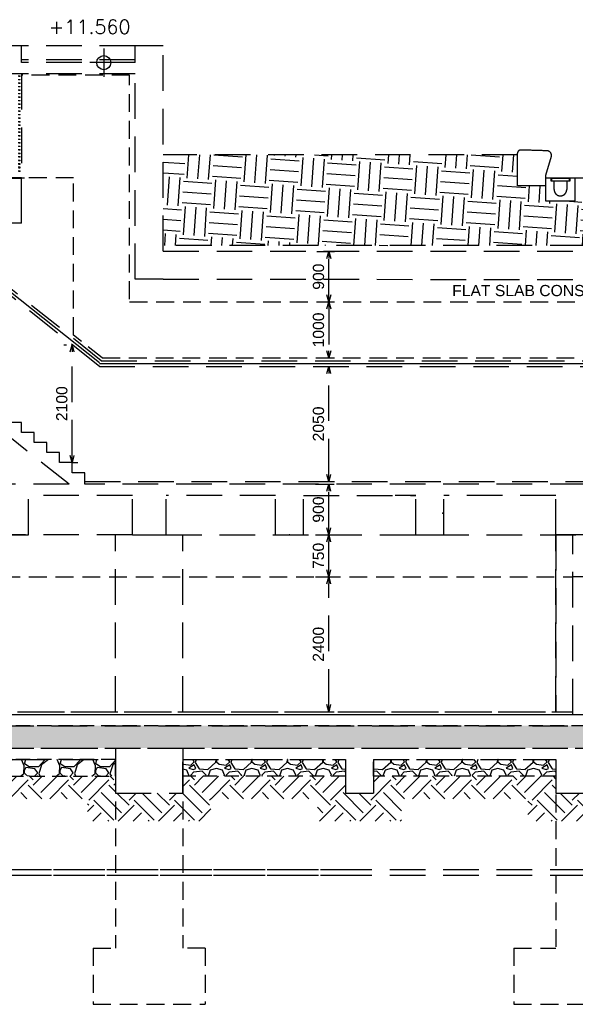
# Model space of a CAD drawing. Header units: millimetres. Extents: x 113048 to 489828, y -130780 to 23393.
# Tile 97 of 98: x 468307 to 478213, y -42400 to -24863. Entities that reach past the tile are written whole.
import ezdxf

# ---------------------------------------------------------------- set-up
doc = ezdxf.new("R2010")
doc.units = ezdxf.units.MM
doc.header["$LTSCALE"] = 100
doc.linetypes.add('Hidden', pattern=[9.525, 6.35, -3.175])
doc.linetypes.add('HIDDEN2', pattern=[4.7625, 3.175, -1.5875])
doc.layers.add('+C-160', color=160, linetype='Hidden')
doc.layers.add('LEVEL', color=7, linetype='Continuous')
doc.styles.add('romans', font='romans.shx')
doc.styles.add('Swis721tBT', font='swissl.ttf')
doc.styles.add('SWISS MD BT', font='swiss.ttf')
doc.linetypes.add('BATTING', pattern='A,0.00254,-2.54,[134,ltypeshp.shx,S=2.54,R=0,X=-2.54,Y=0],-5.08,[134,ltypeshp.shx,S=2.54,R=180,X=2.54,Y=0],-2.54', length=10.16254)
doc.dimstyles.new('INTDIM', dxfattribs={"dimtxt": 200, "dimasz": 125, "dimexe": 100, "dimexo": 150, "dimgap": 80, "dimtad": 1, "dimdec": 0, "dimzin": 9, "dimdsep": 46, "dimtxsty": 'Swis721tBT', "dimblk": 'OPEN30', "dimcen": -125, "dimclrd": 256, "dimclre": 256, "dimclrt": 2, "dimaunit": 1, "dimadec": 1, "dimazin": 0, "dimtfac": 0.444444, "dimtdec": 0, "dimtix": 1, "dimtmove": 2, "dimatfit": 3, "dimldrblk": 'OPEN30', "dimfxl": 0, "dimtolj": 1, "dimlwd": -1, "dimlwe": -1, "dimarcsym": 0})

# ---------------------------------------------------------------- blocks, each defined once
blk = doc.blocks.new('SECTION C-C_OLD')
at = {"layer": '+C-160'}
h = blk.add_hatch(dxfattribs=at)
h.set_pattern_fill('EARTH', color=256, scale=80, angle=404.6498)
h.set_pattern_definition([(356, (221682.8, -27988), (542.199, 471.326), [508, -508]), (356, (221696.1, -27797.95), (542.199, 471.326), [508, -508]), (356, (221709.37, -27607.9), (542.199, 471.326), [508, -508]), (86, (221777.15, -27549), (-471.326, 542.199), [508, -508]), (86, (221967.2, -27562.3), (-471.326, 542.199), [508, -508]), (86, (222157.2, -27575.6), (-471.326, 542.199), [508, -508])])
h.paths.add_polyline_path([(250912, -27889), (239516, -27889), (239297, -28090), (238766, -28090), (238766, -27819), (238266, -27819), (238266, -27268), (231951, -27268), (231951, -28887), (250912, -28887)])
h = blk.add_hatch(dxfattribs=at)
h.set_pattern_fill('AR-SAND', color=256, scale=2, angle=179.6498)
h.set_pattern_definition([(168.5, (221682.794, -27987.99), (-71.77354, -66.63191), [0, -77.216, 0, -86.36, 0, -82.55]), (138.5, (221682.8, -27987.99), (-167.1817, -26.204), [0, -41.656, 0, -69.596, 0, -26.67]), (98.5, (221723.79, -28035.14), (-104.00447, 119.20533), [0, -25.4, 0, -91.44, 0, -119.38]), (88.5, (221723.79, -28035.14), (-133.837, 86.0017), [0, -12.7, 0, -59.944, 0, -68.58])])
h.paths.add_polyline_path([(250912, -37438), (227101, -37438), (227101, -37838), (250912, -37838)])
h = blk.add_hatch(dxfattribs=at)
h.set_pattern_fill('GRAVEL', color=256, scale=25, angle=-540)
h.set_pattern_definition([(48.012788, (441255.45, 249129.33), (5079.9999845, 5715.000014), [85.4304, -8457.6209]), (4.969741, (441312.598, 249192.83), (-7619.9999952, -635.0000574), [146.6012, -14513.5122]), (312.510447, (441458.648, 249205.53), (-6350.000022, 6984.99998), [103.3704, -10233.6807]), (87.273689, (441706.298, 249364.28), (-634.999966, -12700.0000017), [133.5011, -13216.6094]), (112.833654, (441712.648, 249497.63), (3175.0000215, -7619.999991), [130.9084, -12959.9519]), (177.273689, (441661.848, 249618.28), (12700.0000017, -634.999966), [133.5011, -13216.6094]), (217.6942406, (441528.498, 249624.63), (8254.999982, 6350.0000234), [176.5484, -17478.2788]), (252.2553285, (441388.798, 249516.68), (-4444.9999623, -13970.000012), [166.6799, -16501.3142]), (301.429566, (441337.998, 249357.93), (5080.0000237, -8254.9999854), [133.9532, -13261.3864]), (355.236358, (441407.85, 249243.63), (-6985.000002, 634.999982), [152.9283, -7493.4842]), (42.397438, (441560.248, 249230.93), (7619.9999803, 6985.0000215), [197.7695, -19579.1931]), (318.814075, (441077.65, 249370.63), (4445.00001, -3809.999988), [67.5011, -6682.6415]), (351.469235, (441128.448, 249326.18), (-8255.0000038, 1269.9999756), [128.4205, -12713.6597]), (45, (441255.45, 249307.13), (-2e-06, 635), [89.8023, -808.2233]), (23.19859, (441299.9, 249230.93), (-3174.999997, -1270.000009), [48.3603, -4787.6556]), (111.80141, (441344.35, 249249.98), (635.000005, -1905), [68.3914, -3351.1882]), (210.963757, (441318.95, 249313.48), (-1904.999997, -1270.000005), [111.0799, -3591.5745]), (341.56505, (441223.7, 249256.33), (-1270, 635), [80.3218, -1927.7245]), (196.38954, (441712.648, 249249.98), (-6349.9999947, -1905.0000177), [112.522, -11139.7067]), (250.346176, (441604.7, 249218.23), (2539.999981, 6985.000007), [94.3997, -9345.5539]), (113.19859, (441223.7, 249129.33), (1270.000009, -3174.999997), [96.72, -4739.2959]), (163.61046, (441185.598, 249218.23), (6350.0000054, -1904.999982), [112.522, -11139.7067]), (159.443955, (441712.65, 249643.68), (3175.000004, -1269.999991), [108.5088, -5316.9336]), (114.775141, (441611.05, 249681.78), (3175.000023, -6984.9999894), [90.918, -9000.8983]), (246.80141, (441217.35, 249764.33), (-1269.99999, -3175.000004), [96.72, -4739.2959]), (197.354025, (441179.248, 249675.43), (8254.9999928, 2540.0000235), [106.4457, -10538.094]), (249.443955, (441528.5, 249764.33), (1269.999991, 3175.000004), [54.2544, -5371.188]), (281.309933, (441255.45, 249764.33), (635.000007, -2540), [32.3786, -3205.4987]), (345.963757, (441261.8, 249732.58), (-1905, 634.999995), [130.9084, -2487.2636]), (6.009006, (441388.798, 249700.83), (-6349.9999982, -635.000018), [121.3167, -12010.3412]), (123.69007, (441318.95, 249370.63), (635, -1270), [91.581, -2197.9441]), (173.157227, (441268.148, 249446.83), (-10795.0000036, 1269.9999694), [159.8892, -15829.0023]), (240.945396, (441109.4, 249465.88), (2539.999988, 4445.000007), [65.3771, -6472.3481]), (270, (441077.65, 249408.7), (635, -635), [38.1, -596.9]), (300.256437, (441401.5, 249681.78), (-2540.000012, 4444.999993), [88.2167, -8733.4852]), (228.012788, (441445.95, 249605.58), (-5079.9999845, -5715.000014), [170.8607, -8372.1905]), (180, (441331.65, 249478.6), (-635, -635), [165.1, -469.9]), (145.304847, (441166.548, 249478.58), (-6350.0000148, 4444.999979), [100.4024, -9939.8292]), (74.054604, (441084, 249535.73), (634.999993, 2540.000002), [92.4573, -4530.4125]), (27.6459755, (441109.398, 249624.63), (12064.9999828, 6350.0000327), [150.5363, -14903.1161]), (355.426079, (441242.748, 249694.48), (8255.0000018, -634.999977), [159.2574, -15766.4616])])
h.paths.add_polyline_path([(227301, -38338), (231101, -38338), (231101, -38038), (227301, -38038)])
h = blk.add_hatch(dxfattribs=at)
h.set_pattern_fill('GRAVEL', color=256, scale=25, angle=180)
h.set_pattern_definition([(48.012788, (215446.92, 218214.784), (5079.9999845, 5715.000014), [85.4304, -8457.6209]), (4.969741, (215504.072, 218278.284), (-7619.9999952, -635.0000573), [146.6012, -14513.5122]), (312.510447, (215650.12, 218290.984), (-6350.000022, 6984.99998), [103.3704, -10233.6807]), (87.273689, (215897.772, 218449.734), (-634.999966, -12700.0000017), [133.5011, -13216.6094]), (112.833654, (215904.122, 218583.084), (3175.0000214, -7619.999991), [130.9084, -12959.952]), (177.273689, (215853.322, 218703.734), (12700.0000017, -634.999966), [133.5011, -13216.6094]), (217.694241, (215719.972, 218710.084), (8254.999982, 6350.0000234), [176.5484, -17478.2788]), (252.255329, (215580.272, 218602.134), (-4444.9999624, -13970.000012), [166.6799, -16501.3142]), (301.429566, (215529.472, 218443.384), (5080.0000236, -8254.9999855), [133.9532, -13261.3864]), (355.236358, (215599.32, 218329.084), (-6985.000002, 634.999982), [152.9283, -7493.4842]), (42.397438, (215751.722, 218316.384), (7619.9999804, 6985.0000214), [197.7695, -19579.1931]), (318.814075, (215269.12, 218456.084), (4445.00001, -3809.999988), [67.5011, -6682.6415]), (351.469235, (215319.922, 218411.634), (-8255.0000037, 1269.9999756), [128.4205, -12713.6597]), (45, (215446.9, 218392.6), (-2e-06, 635), [89.8023, -808.2233]), (23.19859, (215491.37, 218316.384), (-3174.999997, -1270.000009), [48.3603, -4787.6556]), (111.80141, (215535.82, 218335.43), (635.000005, -1905), [68.3914, -3351.1882]), (210.963757, (215510.42, 218398.93), (-1904.999997, -1270.000005), [111.0799, -3591.5745]), (341.56505, (215415.17, 218341.78), (-1270, 635), [80.3218, -1927.7245]), (196.38954, (215904.12, 218335.434), (-6349.9999947, -1905.0000176), [112.522, -11139.7067]), (250.346176, (215796.17, 218303.684), (2539.999981, 6985.000007), [94.3997, -9345.5539]), (113.19859, (215415.17, 218214.784), (1270.000009, -3174.999997), [96.72, -4739.2959]), (163.61046, (215377.07, 218303.684), (6350.0000054, -1904.999982), [112.522, -11139.7067]), (159.443955, (215904.12, 218729.134), (3175.000004, -1269.999991), [108.5088, -5316.9336]), (114.77514, (215802.52, 218767.234), (3175.000023, -6984.9999895), [90.918, -9000.8983]), (246.80141, (215408.82, 218849.784), (-1269.99999, -3175.000004), [96.72, -4739.2959]), (197.354025, (215370.72, 218760.884), (8254.999993, 2540.0000235), [106.4457, -10538.094]), (249.443955, (215719.97, 218849.784), (1269.999991, 3175.000004), [54.2544, -5371.188]), (281.30993, (215446.92, 218849.78), (635.00001, -2540), [32.3786, -3205.4987]), (345.96376, (215453.27, 218818.03), (-1905, 634.999995), [130.9084, -2487.2636]), (6.009006, (215580.272, 218786.284), (-6349.999998, -635.000018), [121.3167, -12010.3412]), (123.69007, (215510.42, 218456.08), (635, -1270), [91.581, -2197.9441]), (173.157227, (215459.622, 218532.284), (-10795.0000036, 1269.9999695), [159.8892, -15829.0023]), (240.945396, (215300.87, 218551.334), (2539.999988, 4445.000007), [65.377, -6472.3481]), (270, (215269.1, 218494.2), (635, -635), [38.1, -596.9]), (300.256437, (215592.97, 218767.234), (-2540.000012, 4444.999993), [88.2167, -8733.4852]), (228.012788, (215637.42, 218691.034), (-5079.9999845, -5715.000014), [170.8607, -8372.1905]), (180, (215523.1, 218564.03), (-635, -635), [165.1, -469.9]), (145.304847, (215358.02, 218564.034), (-6350.000015, 4444.999979), [100.4024, -9939.8292]), (74.054604, (215275.47, 218621.18), (634.999993, 2540.000002), [92.4573, -4530.4125]), (27.645976, (215300.872, 218710.084), (12064.9999828, 6350.0000327), [150.5363, -14903.1161]), (355.426079, (215434.222, 218779.934), (8255.0000018, -634.999977), [159.2574, -15766.4616])])
h.paths.add_polyline_path([(235201, -38338), (232301, -38338), (232301, -38038), (235201, -38038)])
h = blk.add_hatch(dxfattribs=at)
h.set_pattern_fill('GRAVEL', color=256, scale=25, angle=180)
h.set_pattern_definition([(48.012788, (219196.92, 218214.784), (5079.9999845, 5715.000014), [85.4304, -8457.6209]), (4.969741, (219254.072, 218278.284), (-7619.9999952, -635.0000573), [146.6012, -14513.5122]), (312.510447, (219400.12, 218290.984), (-6350.000022, 6984.99998), [103.3704, -10233.6807]), (87.273689, (219647.772, 218449.734), (-634.999966, -12700.0000017), [133.5011, -13216.6094]), (112.833654, (219654.122, 218583.084), (3175.0000214, -7619.999991), [130.9084, -12959.952]), (177.273689, (219603.322, 218703.734), (12700.0000017, -634.999966), [133.5011, -13216.6094]), (217.694241, (219469.972, 218710.084), (8254.999982, 6350.0000234), [176.5484, -17478.2788]), (252.255329, (219330.272, 218602.134), (-4444.9999624, -13970.000012), [166.6799, -16501.3142]), (301.429566, (219279.472, 218443.384), (5080.0000236, -8254.9999855), [133.9532, -13261.3864]), (355.236358, (219349.32, 218329.084), (-6985.000002, 634.999982), [152.9283, -7493.4842]), (42.397438, (219501.722, 218316.384), (7619.9999804, 6985.0000214), [197.7695, -19579.1931]), (318.814075, (219019.12, 218456.084), (4445.00001, -3809.999988), [67.5011, -6682.6415]), (351.469235, (219069.922, 218411.634), (-8255.0000037, 1269.9999756), [128.4205, -12713.6597]), (45, (219196.9, 218392.6), (-2e-06, 635), [89.8023, -808.2233]), (23.19859, (219241.37, 218316.384), (-3174.999997, -1270.000009), [48.3603, -4787.6556]), (111.80141, (219285.82, 218335.43), (635.000005, -1905), [68.3914, -3351.1882]), (210.963757, (219260.42, 218398.93), (-1904.999997, -1270.000005), [111.0799, -3591.5745]), (341.56505, (219165.17, 218341.78), (-1270, 635), [80.3218, -1927.7245]), (196.38954, (219654.12, 218335.434), (-6349.9999947, -1905.0000176), [112.522, -11139.7067]), (250.346176, (219546.17, 218303.684), (2539.999981, 6985.000007), [94.3997, -9345.5539]), (113.19859, (219165.17, 218214.784), (1270.000009, -3174.999997), [96.72, -4739.2959]), (163.61046, (219127.07, 218303.684), (6350.0000054, -1904.999982), [112.522, -11139.7067]), (159.443955, (219654.12, 218729.134), (3175.000004, -1269.999991), [108.5088, -5316.9336]), (114.77514, (219552.52, 218767.234), (3175.000023, -6984.9999895), [90.918, -9000.8983]), (246.80141, (219158.82, 218849.784), (-1269.99999, -3175.000004), [96.72, -4739.2959]), (197.354025, (219120.72, 218760.884), (8254.999993, 2540.0000235), [106.4457, -10538.094]), (249.443955, (219469.97, 218849.784), (1269.999991, 3175.000004), [54.2544, -5371.188]), (281.30993, (219196.92, 218849.78), (635.00001, -2540), [32.3786, -3205.4987]), (345.96376, (219203.27, 218818.03), (-1905, 634.999995), [130.9084, -2487.2636]), (6.009006, (219330.272, 218786.284), (-6349.999998, -635.000018), [121.3167, -12010.3412]), (123.69007, (219260.42, 218456.08), (635, -1270), [91.581, -2197.9441]), (173.157227, (219209.622, 218532.284), (-10795.0000036, 1269.9999695), [159.8892, -15829.0023]), (240.945396, (219050.87, 218551.334), (2539.999988, 4445.000007), [65.377, -6472.3481]), (270, (219019.1, 218494.2), (635, -635), [38.1, -596.9]), (300.256437, (219342.97, 218767.234), (-2540.000012, 4444.999993), [88.2167, -8733.4852]), (228.012788, (219387.42, 218691.034), (-5079.9999845, -5715.000014), [170.8607, -8372.1905]), (180, (219273.1, 218564.03), (-635, -635), [165.1, -469.9]), (145.304847, (219108.02, 218564.034), (-6350.000015, 4444.999979), [100.4024, -9939.8292]), (74.054604, (219025.47, 218621.18), (634.999993, 2540.000002), [92.4573, -4530.4125]), (27.645976, (219050.872, 218710.084), (12064.9999828, 6350.0000327), [150.5363, -14903.1161]), (355.426079, (219184.222, 218779.934), (8255.0000018, -634.999977), [159.2574, -15766.4616])])
h.paths.add_polyline_path([(238951, -38338), (235701, -38338), (235701, -38038), (238951, -38038)])
h = blk.add_hatch(dxfattribs=at)
h.set_pattern_fill('EARTH', color=256, scale=80, angle=93.6498)
h.set_pattern_definition([(45, (221682.8, -27988), (3e-13, 718.4205), [508, -508]), (45, (221548.1, -27853.3), (3e-13, 718.4205), [508, -508]), (45, (221413.4, -27718.6), (3e-13, 718.4205), [508, -508]), (135, (221413.4, -27628.8), (-718.4205, 3e-13), [508, -508]), (135, (221548.1, -27494.07), (-718.4205, 3e-13), [508, -508]), (135, (221682.8, -27359.37), (-718.4205, 3e-13), [508, -508])])
h.paths.add_polyline_path([(250912, -39138), (250751, -39138), (250751, -38738), (248151, -38738), (248151, -39138), (246651, -39138), (246651, -38738), (244051, -38738), (244051, -39138), (242551, -39138), (242551, -38738), (239951, -38738), (239951, -39138), (238451, -39138), (238451, -38738), (236201, -38738), (236201, -39138), (234701, -39138), (234701, -38738), (232801, -38738), (232801, -39138), (230601, -39138), (230601, -38738), (227750, -38738), (227750, -39138), (226501, -39138), (226501, -38638), (227301, -38638), (227301, -38338), (231101, -38338), (231101, -38638), (232301, -38638), (232301, -38338), (235201, -38338), (235201, -38638), (235701, -38638), (235701, -38338), (238951, -38338), (238951, -38638), (239451, -38638), (239451, -38338), (243051, -38338), (243051, -38638), (243551, -38638), (243551, -38338), (247151, -38338), (247151, -38638), (247651, -38638), (247651, -38338), (250912, -38338)])
for p, q in [((229426, -25328, 0), (229226, -25328, 0)), ((229426, -25328, 0), (229226, -25328, 0)), ((231451, -25328, 0), (229426, -25328, 0)), ((229426, -25628, 0), (229426, -25328, 0)), ((231951, -25328, 0), (231451, -25328, 0)), ((231451, -25628, 0), (231451, -25328, 0)), ((231951, -25328, 0), (231451, -25328, 0)), ((231951, -28988), (231951, -25328, 0)), ((231451, -25578, 0), (229426, -25578, 0)), ((231451, -25628, 0), (229426, -25628, 0)), ((231451, -25828, 0), (229226, -25828, 0)), ((229426, -25828, 0), (229426, -27688, 0)), ((231451, -29486, 0), (231451, -25828, 0)), ((238266, -27268), (231951, -27268, 0)), ((229401, -27428, 0), (229367, -27428, 0)), ((229401, -27491, 0), (229367, -27491, 0)), ((229372, -27438, 0), (229401, -27438, 0)), ((229372, -27501, 0), (229401, -27501, 0)), ((229401, -27438, 0), (229401, -27428, 0)), ((229401, -27501, 0), (229401, -27491, 0)), ((229426, -27678, 0), (229226, -27678, 0)), ((229226, -27688, 0), (229426, -27688, 0)), ((229426, -28488, 0), (229426, -27688, 0)), ((229426, -28238, 0), (229426, -27688, 0)), ((231451, -29486, 0), (231451, -27537, 0)), ((250912, -27688), (238766, -27688)), ((229426, -28488, 0), (227001, -28488, 0)), ((230812, -31038), (227851, -28688)), ((230847, -30938), (227886, -28588)), ((250912, -28887, 0), (231951, -28887, 0)), ((231951, -28988), (250912, -28988, 0)), ((231451, -29487, 0), (231451, -29486, 0)), ((231951, -29487, 0), (231451, -29487, 0)), ((231951, -29487, 0), (231951, -29486, 0)), ((231951, -29487, 0), (247009, -29488, 0)), ((230272, -33138), (227563, -30988)), ((230812, -31038), (250912, -31038, 0)), ((230847, -30938), (250912, -30938, 0)), ((230272, -33138, 0), (227101, -33138, 0)), ((230551, -33088), (250912, -33088, 0)), ((250912, -33138, 0), (230551, -33138, 0)), ((231401, -33338, 0), (229551, -33338, 0)), ((229551, -34038, 0), (229551, -33338, 0)), ((231401, -34038), (231401, -33338, 0)), ((233951, -33338), (232001, -33338, 0)), ((232001, -34038), (232001, -33338)), ((233951, -34039, 0), (233951, -33338, 0)), ((234451, -33338, 0), (236451, -33338, 0)), ((234451, -34039, 0), (234451, -33339, 0)), ((236451, -33338, 0), (236088, -33338)), ((236451, -34038, 0), (236451, -33337, 0)), ((238951, -33338), (236951, -33338, 0)), ((236951, -34038, 0), (236951, -33338, 0)), ((238951, -34038), (238951, -33338)), ((231401, -34038), (227101, -34038, 0)), ((228951, -34038, 0), (229551, -34038, 0)), ((231101, -37188), (231101, -34038)), ((231401, -34038), (232001, -34038)), ((232001, -34038), (250912, -34038, 0)), ((232301, -37188), (232301, -34038)), ((233951, -34039, 0), (234451, -34039, 0)), ((236451, -34038, 0), (236951, -34038, 0)), ((239451, -34038), (238951, -34038)), ((238951, -34038), (238951, -37188)), ((238951, -37188, 0), (238951, -34038, 0)), ((239251, -37238), (239251, -34038)), ((227101, -37238, 0), (250912, -37238, 0)), ((227101, -37238, 0), (250912, -37238, 0)), ((227101, -37238, 0), (235418, -37238, 0)), ((227651, -37188, 0), (239251, -37188)), ((227651, -37238, 0), (250912, -37238)), ((229351, -37188, 0), (231401, -37188, 0)), ((229351, -37188, 0), (239251, -37188, 0)), ((229351, -37188, 0), (231607, -37188, 0)), ((227101, -37438, 0), (250912, -37438, 0)), ((227101, -37838, 0), (250912, -37838, 0)), ((227301, -38038, 0), (231101, -38038, 0)), ((231101, -38038, 0), (231101, -38638, 0)), ((232301, -38038, 0), (235201, -38038, 0)), ((232301, -38038, 0), (232301, -38638, 0)), ((235201, -38038, 0), (235201, -38638, 0)), ((235701, -38038, 0), (238951, -38038, 0)), ((235701, -38038, 0), (235701, -38638, 0)), ((238951, -38038, 0), (238951, -38638, 0)), ((231101, -38638, 0), (232301, -38638, 0)), ((235201, -38638, 0), (235701, -38638, 0)), ((238951, -38638, 0), (239451, -38638, 0)), ((235389, -40008, 0), (225345, -40008, 0)), ((235389, -40108, 0), (225345, -40108, 0)), ((250912, -40008, 0), (225522, -40008, 0)), ((250912, -40108, 0), (225522, -40108, 0))]:
    blk.add_line(p, q, dxfattribs=at)
at = {"layer": '+C-160', "lineweight": 18}
for p, q in [((229401, -25862, 0), (229367, -25862, 0)), ((229401, -25925, 0), (229367, -25925, 0)), ((229372, -25872, 0), (229401, -25872, 0)), ((229372, -25935, 0), (229401, -25935, 0)), ((229401, -25872, 0), (229401, -25862, 0)), ((229401, -25935, 0), (229401, -25925, 0)), ((229401, -25987, 0), (229367, -25987, 0)), ((229401, -26050, 0), (229367, -26050, 0)), ((229401, -26112, 0), (229367, -26112, 0)), ((229372, -25997, 0), (229401, -25997, 0)), ((229372, -26060, 0), (229401, -26060, 0)), ((229372, -26122, 0), (229401, -26122, 0)), ((229401, -25997, 0), (229401, -25987, 0)), ((229401, -26060, 0), (229401, -26050, 0)), ((229401, -26122, 0), (229401, -26112, 0)), ((229401, -26175, 0), (229367, -26175, 0)), ((229401, -26237, 0), (229367, -26237, 0)), ((229401, -26300, 0), (229367, -26300, 0)), ((229372, -26185, 0), (229401, -26185, 0)), ((229372, -26247, 0), (229401, -26247, 0)), ((229401, -26185, 0), (229401, -26175, 0)), ((229401, -26247, 0), (229401, -26237, 0)), ((229401, -26310, 0), (229401, -26300, 0)), ((229401, -26362, 0), (229367, -26362, 0)), ((229401, -26425, 0), (229367, -26425, 0)), ((229372, -26310, 0), (229401, -26310, 0)), ((229372, -26372, 0), (229401, -26372, 0)), ((229372, -26435, 0), (229401, -26435, 0)), ((229401, -26372, 0), (229401, -26362, 0)), ((229401, -26435, 0), (229401, -26425, 0)), ((229401, -26488, 0), (229367, -26488, 0)), ((229401, -26550, 0), (229367, -26550, 0)), ((229401, -26613, 0), (229367, -26613, 0)), ((229372, -26498, 0), (229401, -26498, 0)), ((229372, -26560, 0), (229401, -26560, 0)), ((229372, -26623, 0), (229401, -26623, 0)), ((229401, -26498, 0), (229401, -26488, 0)), ((229401, -26560, 0), (229401, -26550, 0)), ((229401, -26623, 0), (229401, -26613, 0)), ((229401, -26675, 0), (229367, -26675, 0)), ((229401, -26738, 0), (229367, -26738, 0)), ((229401, -26800, 0), (229367, -26800, 0)), ((229372, -26685, 0), (229401, -26685, 0)), ((229372, -26748, 0), (229401, -26748, 0)), ((229372, -26810, 0), (229401, -26810, 0)), ((229401, -26685, 0), (229401, -26675, 0)), ((229401, -26748, 0), (229401, -26738, 0)), ((229401, -26810, 0), (229401, -26800, 0)), ((229401, -26863, 0), (229367, -26863, 0)), ((229401, -26925, 0), (229367, -26925, 0)), ((229401, -26988, 0), (229367, -26988, 0)), ((229372, -26873, 0), (229401, -26873, 0)), ((229372, -26935, 0), (229401, -26935, 0)), ((229372, -26998, 0), (229401, -26998, 0)), ((229401, -26873, 0), (229401, -26863, 0)), ((229401, -26935, 0), (229401, -26925, 0)), ((229401, -26998, 0), (229401, -26988, 0)), ((229401, -27051, 0), (229367, -27051, 0)), ((229401, -27114, 0), (229367, -27114, 0)), ((229401, -27177, 0), (229367, -27177, 0)), ((229372, -27061, 0), (229401, -27061, 0)), ((229372, -27124, 0), (229401, -27124, 0)), ((229401, -27061, 0), (229401, -27051, 0)), ((229401, -27124, 0), (229401, -27114, 0)), ((229401, -27187, 0), (229401, -27177, 0)), ((229401, -27239, 0), (229367, -27239, 0)), ((229401, -27302, 0), (229367, -27302, 0)), ((229372, -27187, 0), (229401, -27187, 0)), ((229372, -27249, 0), (229401, -27249, 0)), ((229372, -27312, 0), (229401, -27312, 0)), ((229401, -27249, 0), (229401, -27239, 0)), ((229401, -27312, 0), (229401, -27302, 0)), ((229401, -27365, 0), (229367, -27365, 0)), ((229372, -27375, 0), (229401, -27375, 0)), ((229401, -27375, 0), (229401, -27365, 0)), ((229401, -27554, 0), (229367, -27554, 0)), ((229372, -27564, 0), (229401, -27564, 0)), ((229401, -27564, 0), (229401, -27554, 0))]:
    blk.add_line(p, q, dxfattribs=at)
at = {"layer": '+C-160', "linetype": 'HIDDEN2'}
for p, q in [((231351, -25853, 0), (229426, -25853, 0)), ((231351, -29840, 0), (231351, -25853, 0)), ((229426, -27678, 0), (229476, -27678, 0)), ((230351, -27678, 0), (229476, -27678, 0)), ((230351, -30481, 0), (230351, -27678, 0)), ((231351, -29890, 0), (250912, -29888, 0)), ((230864, -30888), (230351, -30481, 0)), ((230864, -30888), (250912, -30888, 0)), ((227651, -34788, 0), (239251, -34788)), ((250912, -34788, 0), (239251, -34788))]:
    blk.add_line(p, q, dxfattribs=at)
at = {"layer": '+C-160', "linetype": 'BATTING', "ltscale": 0.04}
for p, q in [((230816, -30977), (227855, -28627)), ((230817, -30988), (250912, -30988, 0))]:
    blk.add_line(p, q, dxfattribs=at)
at = {"layer": '+C-160', "linetype": 'Hidden', "ltscale": 0.5}
for p, q in [((231101, -37838, 0), (231101, -41400, 0)), ((232301, -37838, 0), (232301, -41400, 0)), ((231101, -38188, 0), (231101, -38638, 0)), ((232301, -38638, 0), (232301, -38188, 0)), ((238951, -38188, 0), (238951, -40008, 0)), ((238951, -40108, 0), (238951, -41400, 0)), ((230701, -41400, 0), (230701, -42400, 0)), ((230701, -41400, 0), (231101, -41400, 0)), ((232701, -41400, 0), (232301, -41400, 0)), ((232701, -41400, 0), (232701, -42400, 0)), ((238201, -41400, 0), (238201, -42400, 0)), ((238201, -41400, 0), (238951, -41400, 0)), ((230701, -42400, 0), (232701, -42400, 0)), ((238201, -42400, 0), (240201, -42400, 0))]:
    blk.add_line(p, q, dxfattribs=at)
at = {"layer": '+C-160'}
blk.add_lwpolyline([(238266, -27238, -0.412774), (238316, -27188, -0.01362), (238797, -27199, -0.488726), (238869, -27302), (238766, -27639), (238766, -27795), (238766, -27819), (238266, -27819)], format="xyb", close=True, dxfattribs=at)
blk.add_lwpolyline([(238919, -27738), (238866, -27738), (238866, -27688), (238766, -27688), (238766, -28090), (239297, -28090), (239297, -27688), (239197, -27688), (239197, -27738), (239144, -27738), (239144, -27888, -1), (238919, -27888), (238919, -27738)], format="xyb", dxfattribs=at)
for points in [[(238766, -27688), (238766, -27888)], [(229426, -32217), (229426, -32038), (229201, -32038)], [(229651, -32395), (229651, -32217), (229426, -32217)], [(229876, -32574), (229876, -32395), (229651, -32395)], [(230101, -32752), (230101, -32574), (229876, -32574)], [(230326, -32931), (230326, -32752), (230101, -32752)], [(230551, -33138), (230551, -32931), (230326, -32931)]]:
    blk.add_lwpolyline(points, dxfattribs=at)
blk.add_lwpolyline([(239192, -27693), (238871, -27693), (238871, -27733), (239192, -27733)], close=True, dxfattribs=at)
at = {"layer": '+C-160', "linetype": 'Hidden', "ltscale": 0.4, "elevation": 0}
for points in [[(250912, -37438), (227101, -37438), (227101, -37838), (250912, -37838)], [(227301, -38338), (231101, -38338), (231101, -38038), (227301, -38038)], [(235201, -38338), (232301, -38338), (232301, -38038), (235201, -38038)], [(238951, -38338), (235701, -38338), (235701, -38038), (238951, -38038)]]:
    blk.add_lwpolyline(points, close=True, dxfattribs=at)
at = {"layer": '+C-160'}
for p in [(236934, -33654, 0), (234201, -34039, 0)]:
    blk.add_point(p, dxfattribs=at)
blk = doc.blocks.new('_Open30')
at = {"color": 0, "linetype": 'ByBlock', "lineweight": -2}
for p, q in [((-1, 0.27), (0, 0)), ((0, 0), (-1, -0.27)), ((0, 0), (-1, 0))]:
    blk.add_line(p, q, dxfattribs=at)
blk = doc.blocks.new('*D38')
at = {"layer": '+C-160'}
for p, q in [((234751, -31038), (234801, -31038)), ((234901, -32963), (234901, -31163)), ((234881, -33088), (235001, -33088))]:
    blk.add_line(p, q, dxfattribs=at)
at = {"layer": 'Defpoints', "color": 0}
for p in [(234901, -31038), (234901, -31038), (234731, -33088)]:
    blk.add_point(p, dxfattribs=at)
at = {"layer": '+C-160', "xscale": 125, "yscale": 125, "zscale": 125}
for p, rotation in [((234901, -31038), 90), ((234901, -33088), 270)]:
    blk.add_blockref('_Open30', p, dxfattribs=dict(at, rotation=rotation))
at = {"layer": '+C-160', "insert": (234719, -32063), "char_height": 200, "attachment_point": 5, "rotation": 90, "style": 'Swis721tBT'}
blk.add_mtext('\\A1;2050', dxfattribs=at)
blk = doc.blocks.new('*D39')
at = {"layer": '+C-160'}
for p, q in [((234691, -28990), (235002, -28990)), ((234902, -29765), (234902, -29115)), ((234782, -29890), (235002, -29890))]:
    blk.add_line(p, q, dxfattribs=at)
at = {"layer": 'Defpoints', "color": 0}
for p in [(234541, -28990, 0), (234902, -28990), (234632, -29890, 0)]:
    blk.add_point(p, dxfattribs=at)
at = {"layer": '+C-160', "xscale": 125, "yscale": 125, "zscale": 125}
for p, rotation in [((234902, -28990), 90), ((234902, -29890), 270)]:
    blk.add_blockref('_Open30', p, dxfattribs=dict(at, rotation=rotation))
at = {"layer": '+C-160', "insert": (234719, -29440), "char_height": 200, "attachment_point": 5, "rotation": 90, "style": 'Swis721tBT'}
blk.add_mtext('\\A1;900', dxfattribs=at)
blk = doc.blocks.new('*D40')
at = {"layer": '+C-160'}
for p, q in [((234667, -34788), (235000, -34788)), ((234900, -37063), (234900, -34913)), ((234781, -37188), (235000, -37188))]:
    blk.add_line(p, q, dxfattribs=at)
at = {"layer": 'Defpoints', "color": 0}
for p in [(234517, -34788), (234900, -34788), (234631, -37188)]:
    blk.add_point(p, dxfattribs=at)
at = {"layer": '+C-160', "xscale": 125, "yscale": 125, "zscale": 125}
for p, rotation in [((234900, -34788), 90), ((234900, -37188), 270)]:
    blk.add_blockref('_Open30', p, dxfattribs=dict(at, rotation=rotation))
at = {"layer": '+C-160', "insert": (234718, -35988), "char_height": 200, "attachment_point": 5, "rotation": 90, "style": 'Swis721tBT'}
blk.add_mtext('\\A1;2400', dxfattribs=at)
blk = doc.blocks.new('*D41')
at = {"layer": '+C-160'}
for p, q in [((234667, -34038), (235000, -34038)), ((234900, -34663), (234900, -34163)), ((234781, -34788), (235000, -34788))]:
    blk.add_line(p, q, dxfattribs=at)
at = {"layer": 'Defpoints', "color": 0}
for p in [(234517, -34038), (234900, -34038), (234631, -34788)]:
    blk.add_point(p, dxfattribs=at)
at = {"layer": '+C-160', "xscale": 125, "yscale": 125, "zscale": 125}
for p, rotation in [((234900, -34038), 90), ((234900, -34788), 270)]:
    blk.add_blockref('_Open30', p, dxfattribs=dict(at, rotation=rotation))
at = {"layer": '+C-160', "insert": (234718, -34413), "char_height": 200, "attachment_point": 5, "rotation": 90, "style": 'Swis721tBT'}
blk.add_mtext('\\A1;750', dxfattribs=at)
blk = doc.blocks.new('*D42')
at = {"layer": '+C-160'}
for p, q in [((234667, -33138), (235000, -33138)), ((234900, -33913), (234900, -33263)), ((234781, -34038), (235000, -34038))]:
    blk.add_line(p, q, dxfattribs=at)
at = {"layer": 'Defpoints', "color": 0}
for p in [(234517, -33138), (234900, -33138), (234631, -34038)]:
    blk.add_point(p, dxfattribs=at)
at = {"layer": '+C-160', "xscale": 125, "yscale": 125, "zscale": 125}
for p, rotation in [((234900, -33138), 90), ((234900, -34038), 270)]:
    blk.add_blockref('_Open30', p, dxfattribs=dict(at, rotation=rotation))
at = {"layer": '+C-160', "insert": (234718, -33588), "char_height": 200, "attachment_point": 5, "rotation": 90, "style": 'Swis721tBT'}
blk.add_mtext('\\A1;900', dxfattribs=at)
blk = doc.blocks.new('*D43')
at = {"layer": '+C-160'}
for p, q in [((230176, -30652), (230226, -30652)), ((230326, -32627), (230326, -30777)), ((230326, -32752), (230426, -32752))]:
    blk.add_line(p, q, dxfattribs=at)
at = {"layer": 'Defpoints', "color": 0}
for p in [(230326, -30652), (230326, -30652), (230176, -32752)]:
    blk.add_point(p, dxfattribs=at)
at = {"layer": '+C-160', "xscale": 125, "yscale": 125, "zscale": 125}
for p, rotation in [((230326, -30652), 90), ((230326, -32752), 270)]:
    blk.add_blockref('_Open30', p, dxfattribs=dict(at, rotation=rotation))
at = {"layer": '+C-160', "insert": (230143, -31702), "char_height": 200, "attachment_point": 5, "rotation": 90, "style": 'Swis721tBT'}
blk.add_mtext('\\A1;2100', dxfattribs=at)
blk = doc.blocks.new('ELEX')
at = {"layer": 'LEVEL'}
for p, q in [((0, 0.5), (0, -0.5)), ((0.5, 0), (-0.5, 0))]:
    blk.add_line(p, q, dxfattribs=at)
blk.add_circle((0, 0), 0.25, dxfattribs=at)
at = {"layer": 'LEVEL', "style": 'romans'}
blk.add_attdef('ELEX', (0.257, 0.354), '', height=0.5, dxfattribs=at)
blk = doc.blocks.new('*D44')
at = {"layer": '+C-160'}
for p, q in [((234782, -29890), (235002, -29890)), ((234902, -30015), (234902, -30763)), ((234681, -30888), (235002, -30888))]:
    blk.add_line(p, q, dxfattribs=at)
at = {"layer": 'Defpoints', "color": 0}
for p in [(234632, -29890, 0), (234531, -30888, 0), (234902, -30888)]:
    blk.add_point(p, dxfattribs=at)
at = {"layer": '+C-160', "xscale": 125, "yscale": 125, "zscale": 125}
for p, rotation in [((234902, -29890), 90), ((234902, -30888), 270)]:
    blk.add_blockref('_Open30', p, dxfattribs=dict(at, rotation=rotation))
at = {"layer": '+C-160', "insert": (234719, -30389), "char_height": 200, "attachment_point": 5, "rotation": 90, "style": 'Swis721tBT'}
blk.add_mtext('\\A1;1000', dxfattribs=at)
blk = doc.blocks.new('SECTION C-C_TEXT_OLD')
at = {"layer": '+C-160'}
ref = blk.add_blockref('ELEX', (230890, -25628, 0.1), dxfattribs=dict(at, xscale=499.9999999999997, yscale=499.9999999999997, zscale=499.9999999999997, rotation=2.468746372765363e-07))
ref.add_attrib('ELEX', '+11.560', (229909.6, -25117, 0.1), dxfattribs={"height": 250, "style": 'romans'})
at = {"layer": '+C-160', "insert": (237102.4, -29587, 0), "char_height": 200, "width": 9581.45, "attachment_point": 1, "rotation": 0, "style": 'SWISS MD BT'}
blk.add_mtext('FLAT SLAB CONSTRUCTION ZONE', dxfattribs=at)
at = {"layer": '+C-160'}
for base, p1, p2, picture, middle in [((234902.1, -28989.6, 0), (234632.5, -29889.6, 0.1), (234541.2, -28989.6, -0.1), '*D39', (234719.4, -29439.6, 0)), ((230326.1, -30652.3), (230176.1, -32752.3), (230326.1, -30652.3), '*D43', (230143.4, -31702.3)), ((234901.4, -31038), (234730.6, -33088), (234901.4, -31038), '*D38', (234718.6, -32063)), ((234900.3, -33138), (234630.6, -34038), (234517.2, -33138), '*D42', (234717.5, -33588)), ((234900.3, -34038), (234630.6, -34788), (234517.2, -34038), '*D41', (234717.5, -34413)), ((234900.3, -34788), (234630.6, -37188), (234517.2, -34788), '*D40', (234717.5, -35988))]:
    dim = blk.add_linear_dim(base=base, p1=p1, p2=p2, angle=90, dimstyle='INTDIM', override={"dimclrt": 256}, dxfattribs=at)
    dim.commit()
    dim.dimension.update_dxf_attribs({"geometry": picture, "text_midpoint": middle})
dim = blk.add_linear_dim(base=(234902.1, -30888, 0), p1=(234632.5, -29889.6, 0.1), p2=(234531.2, -30888, -0.1), angle=270, text='1000', dimstyle='INTDIM', override={"dimclrt": 256}, dxfattribs=at)
dim.commit()
dim.dimension.update_dxf_attribs({"geometry": '*D44', "text_midpoint": (234719.4, -30388.8, 0)})

msp = doc.modelspace()

# ---------------------------------------------------------------- block references
at = {"layer": '+C-160'}
msp.add_blockref('SECTION C-C_OLD', (238915.8, 0), dxfattribs=at)
at = {"layer": 'Defpoints'}
msp.add_blockref('SECTION C-C_TEXT_OLD', (238915.8, 0), dxfattribs=at)

doc.saveas('drawing.dxf')
